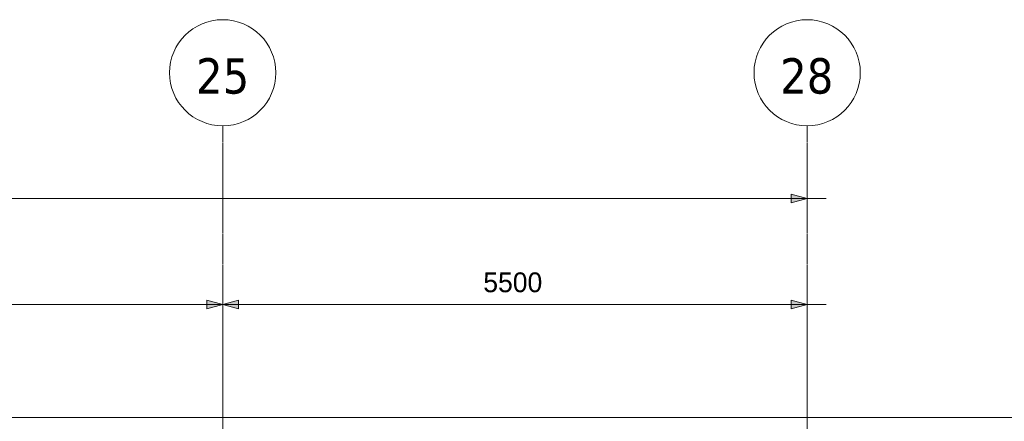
# Model space of a CAD drawing. Header units: millimetres. Extents: x -1224 to 86389, y -20577 to 46356.
# Tile 44 of 46: x 46606 to 55872, y 38844 to 42628. Entities that reach past the tile are written whole.
import ezdxf

# ---------------------------------------------------------------- set-up
doc = ezdxf.new("R2010")
doc.units = ezdxf.units.MM
doc.linetypes.add('stramien', pattern=[22.225, 12.7, -3.175, 3.175, -3.175])
for name, color, linetype, lineweight in [('A-ANNO-DIMS', 1, 'Continuous', 18), ('C-TOPO', 2, 'Continuous', 18), ('S-GRID', 1, 'Continuous', 18)]:
    doc.layers.add(name, color=color, linetype=linetype, lineweight=lineweight)
doc.styles.add('Frutiger', font='txt', dxfattribs={"height": 186.571782})
doc.styles.add('Tahoma', font='TAHOMA.TTF', dxfattribs={"height": 333.256173})

msp = doc.modelspace()

# ---------------------------------------------------------------- hatches: boundary and pattern name
at = {"layer": 'A-ANNO-DIMS'}
for points in [[(54016.6, 40943.5), (53866.6, 40983.7), (53866.6, 40903.3)], [(48516.6, 39943.5), (48366.6, 39983.7), (48366.6, 39903.3)], [(48516.6, 39943.5), (48366.6, 39983.7), (48366.6, 39903.3)], [(48516.6, 39943.5), (48666.6, 39903.3), (48666.6, 39983.7)], [(48516.6, 39943.5), (48666.6, 39903.3), (48666.6, 39983.7)], [(54016.6, 39943.5), (53866.6, 39983.7), (53866.6, 39903.3)]]:
    msp.add_hatch(color=256, dxfattribs=at).paths.add_polyline_path(points, flags=0)

# ---------------------------------------------------------------- linework, layer by layer
for p, q in [((54016.6, 41123.5), (54016.6, 40763.5)), ((54016.6, 40943.5), (54016.6, 41123.5)), ((54016.6, 40943.5), (53866.6, 40983.7)), ((53866.6, 40983.7), (53866.6, 40903.3)), ((4336.6, 40943.5), (54196.6, 40943.5)), ((53866.6, 40903.3), (54016.6, 40943.5)), ((48516.6, 40123.5), (48516.6, 39763.5)), ((48516.6, 39943.5), (48516.6, 40123.5)), ((48516.6, 40123.5), (48516.6, 39763.5)), ((48516.6, 39943.5), (48516.6, 40123.5)), ((54016.6, 40123.5), (54016.6, 39763.5)), ((54016.6, 39943.5), (54016.6, 40123.5)), ((43016.6, 39943.5), (48516.6, 39943.5)), ((48516.6, 39943.5), (48366.6, 39983.7)), ((48366.6, 39983.7), (48366.6, 39903.3)), ((48516.6, 39943.5), (48366.6, 39983.7)), ((48366.6, 39983.7), (48366.6, 39903.3)), ((48366.6, 39903.3), (48516.6, 39943.5)), ((48366.6, 39903.3), (48516.6, 39943.5)), ((48666.6, 39983.7), (48516.6, 39943.5)), ((48666.6, 39983.7), (48516.6, 39943.5)), ((48516.6, 39943.5), (54196.6, 39943.5)), ((48516.6, 39943.5), (48666.6, 39903.3)), ((48516.6, 39943.5), (48666.6, 39903.3)), ((48666.6, 39903.3), (48666.6, 39983.7)), ((48666.6, 39903.3), (48666.6, 39983.7)), ((54016.6, 39943.5), (53866.6, 39983.7)), ((53866.6, 39983.7), (53866.6, 39903.3)), ((53866.6, 39903.3), (54016.6, 39943.5))]:
    msp.add_line(p, q, dxfattribs=at)
at = {"layer": 'C-TOPO'}
for p, q in [((57216, 38879.3), (17045.7, 38879.3)), ((40846.1, 38879.3), (57216, 38879.3)), ((40846.1, 38879.3), (57216, 38879.3))]:
    msp.add_line(p, q, dxfattribs=at)
at = {"layer": 'S-GRID', "linetype": 'stramien'}
for p, q in [((48516.6, 41627.6), (48516.6, -3246.7)), ((54016.6, 41627.6), (54016.6, -3246.7))]:
    msp.add_line(p, q, dxfattribs=at)
at = {"layer": 'S-GRID'}
for centre in [(48516.6, 42127.6), (54016.6, 42127.6)]:
    msp.add_circle(centre, 500, dxfattribs=at)
for centre, start, end in [((48516.6, 42127.6), 0, 180), ((54016.6, 42127.6), 0, 180), ((48516.6, 42127.6), 180, 0), ((54016.6, 42127.6), 180, 0)]:
    msp.add_arc(centre, 500, start, end, dxfattribs=at)

# ---------------------------------------------------------------- texts
at = {"layer": 'A-ANNO-DIMS', "insert": (50969.1, 40246.5), "char_height": 186.57, "width": 713.924, "attachment_point": 1, "line_spacing_factor": 1.017696, "style": 'Frutiger'}
msp.add_mtext('5500', dxfattribs=at)
at = {"layer": 'S-GRID', "style": 'Tahoma'}
for s, p in [('25', (48266.3, 41931.3)), ('28', (53762.6, 41931.3))]:
    msp.add_text(s, height=333.26, dxfattribs=at).set_placement(p)

doc.saveas('drawing.dxf')
